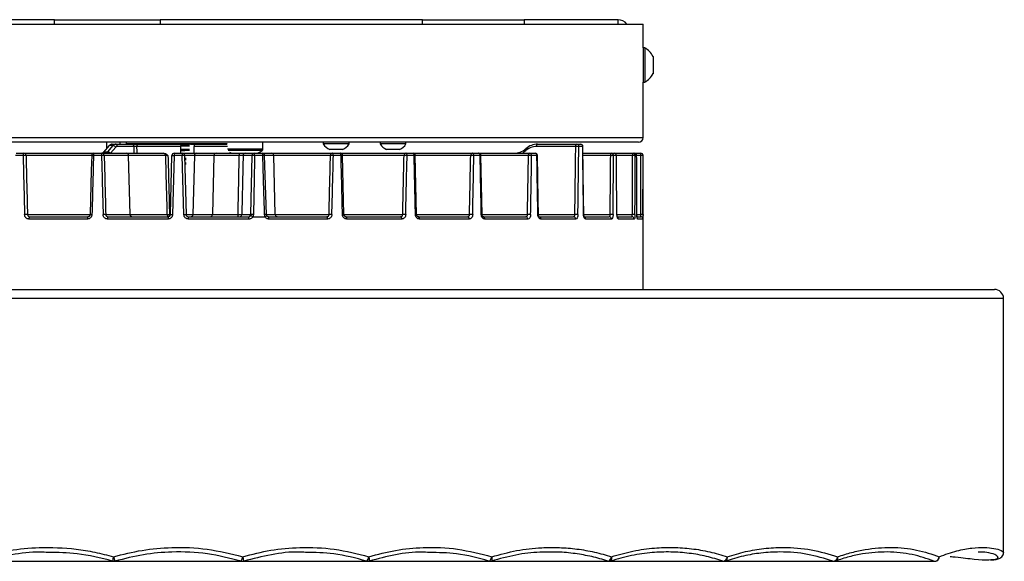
# Model space of a CAD drawing. Header units: millimetres. Extents: x 150 to 514, y 133 to 810.
# Tile 2 of 3: x 297 to 514, y 133 to 252. Entities that reach past the tile are written whole.
import ezdxf

# ---------------------------------------------------------------- set-up
doc = ezdxf.new("R2010")
doc.units = ezdxf.units.MM
doc.header["$LTSCALE"] = 5

msp = doc.modelspace()

# ---------------------------------------------------------------- linework, layer by layer
at = {"color": 7, "linetype": 'Continuous', "lineweight": 25}
for p, q in [((304.47, 252.31), (294.11, 252.31)), ((304.47, 252.31), (327.78, 252.31)), ((304.47, 251.31), (304.47, 252.31)), ((385.63, 252.31), (327.78, 252.31)), ((327.78, 252.31), (327.78, 251.31)), ((385.63, 252.31), (408.06, 252.31)), ((385.63, 251.31), (385.63, 252.31)), ((428.78, 252.31), (408.06, 252.31)), ((408.06, 252.31), (408.06, 251.31)), ((428.78, 251.31), (428.78, 252.31)), ((229.28, 251.31), (434.28, 251.31)), ((434.28, 246.11), (434.28, 251.31)), ((434.66, 246.11), (434.28, 246.11)), ((434.28, 246.11), (434.28, 238.51)), ((434.66, 246.11), (434.66, 238.51)), ((436.48, 244.21), (436.48, 240.41)), ((434.28, 226.31), (434.28, 238.51)), ((434.28, 238.51), (434.66, 238.51)), ((229.28, 226.31), (434.28, 226.31)), ((433.28, 225.31), (230.28, 225.31)), ((316.53, 224.54), (315.29, 223.13)), ((316.6, 224.57), (315.36, 223.15)), ((315.94, 225.31), (315.94, 223.87)), ((316.24, 223.15), (317.45, 224.57)), ((317.45, 224.57), (316.6, 224.57)), ((318, 224.23), (316.84, 222.86)), ((317.21, 224.86), (318.06, 224.86)), ((318.06, 224.86), (321.72, 224.86)), ((321.97, 224.37), (318.31, 224.37)), ((318.94, 224.86), (318.94, 225.31)), ((320.28, 225.31), (320.28, 224.96)), ((320.28, 224.96), (324.78, 224.86)), ((331.78, 224.96), (320.28, 224.96)), ((332.33, 224.36), (322.61, 224.36)), ((323, 224.86), (332.24, 224.86)), ((342.56, 224.96), (331.78, 224.96)), ((334.45, 224.86), (332.24, 224.86)), ((332.33, 222.86), (332.33, 224.36)), ((334.45, 224.86), (335.2, 224.86)), ((335.2, 224.86), (342.46, 224.86)), ((335.28, 222.86), (335.28, 224.36)), ((342.67, 224.36), (335.28, 224.36)), ((338.79, 224.86), (342.46, 224.94)), ((342.46, 224.95), (342.46, 224.86)), ((344.27, 223.77), (342.67, 223.77)), ((350.46, 223.77), (344.27, 223.77)), ((350.46, 223.77), (350.46, 225.31)), ((363.75, 225.31), (363.75, 224.93)), ((365.04, 224.93), (363.75, 224.93)), ((369.45, 224.93), (365.04, 224.93)), ((365.82, 223.66), (365.18, 223.66)), ((368.03, 223.66), (365.82, 223.66)), ((369.45, 224.93), (369.45, 225.31)), ((376.3, 225.31), (376.3, 224.93)), ((377.59, 224.93), (376.3, 224.93)), ((382, 224.93), (377.59, 224.93)), ((378.37, 223.66), (377.72, 223.66)), ((380.57, 223.66), (378.37, 223.66)), ((382, 224.93), (382, 225.31)), ((419.44, 224.37), (410.79, 224.37)), ((411.04, 224.86), (419.69, 224.86)), ((419.69, 224.86), (420.54, 224.86)), ((420.97, 224.36), (420.12, 224.36)), ((297.57, 222.36), (295.88, 222.36)), ((296.06, 222.86), (297.74, 222.86)), ((297.74, 222.86), (313.19, 222.86)), ((328.96, 222.37), (298.21, 222.37)), ((314.87, 222.36), (313.1, 222.36)), ((313.19, 222.86), (314.95, 222.86)), ((314.95, 222.86), (320.34, 222.86)), ((315.36, 223.15), (316.24, 223.15)), ((320.83, 222.37), (315.45, 222.37)), ((320.34, 222.86), (328.49, 222.86)), ((321.16, 209.35), (320.83, 222.37)), ((321.18, 209.35), (320.84, 222.37)), ((330.05, 209.35), (330.39, 222.37)), ((330.88, 222.36), (330.54, 209.33)), ((332.68, 222.36), (330.88, 222.36)), ((330.89, 222.86), (332.68, 222.86)), ((333.03, 209.33), (332.68, 222.36)), ((333.18, 222.37), (333.52, 209.35)), ((333.53, 221.69), (333.2, 221.68)), ((335.35, 222.37), (335.01, 209.35)), ((339.65, 222.37), (335.35, 222.37)), ((335.84, 222.86), (340.14, 222.86)), ((339.65, 222.37), (339.31, 209.35)), ((345.24, 222.37), (339.65, 222.37)), ((340.14, 222.86), (345.31, 222.86)), ((344.35, 223.48), (342.76, 223.48)), ((343.53, 222.86), (343.53, 222.9)), ((350.31, 223.48), (344.35, 223.48)), ((346.01, 222.86), (346.01, 222.86)), ((348.06, 222.37), (346.08, 222.37)), ((346.57, 222.86), (348.55, 222.86)), ((347.78, 209.35), (348.06, 222.37)), ((348.55, 222.86), (350.32, 222.86)), ((350.41, 222.37), (348.63, 222.37)), ((350.38, 222.86), (352.34, 222.86)), ((351.21, 209.35), (350.82, 222.38)), ((352.84, 222.37), (350.9, 222.37)), ((352.34, 222.86), (365.83, 222.86)), ((353.18, 209.35), (352.84, 222.37)), ((365.36, 222.37), (352.84, 222.37)), ((365.83, 222.86), (367.51, 222.86)), ((367.69, 222.36), (365.99, 222.36)), ((367.51, 222.86), (382, 222.86)), ((381.57, 222.37), (368.01, 222.37)), ((382, 222.86), (383.56, 222.86)), ((383.81, 222.36), (382.25, 222.36)), ((383.56, 222.86), (396.66, 222.86)), ((396.28, 222.37), (384.06, 222.37)), ((396.66, 222.86), (398.03, 222.86)), ((398.36, 222.36), (396.98, 222.36)), ((398.03, 222.86), (409.34, 222.86)), ((409.02, 222.37), (398.53, 222.37)), ((409.34, 222.86), (410.49, 222.86)), ((410.88, 222.36), (409.72, 222.36)), ((421.06, 222.86), (427.32, 222.86)), ((427.15, 222.37), (421.06, 222.37)), ((427.32, 222.86), (427.93, 222.86)), ((428.41, 222.36), (427.79, 222.36)), ((427.93, 222.86), (432.07, 222.86)), ((431.99, 222.37), (428.43, 222.37)), ((432.07, 222.86), (432.39, 222.86)), ((432.39, 222.86), (433.78, 222.86)), ((432.88, 222.36), (432.57, 222.36)), ((433.78, 222.37), (432.88, 222.37)), ((432.88, 222.36), (432.89, 222.36)), ((433.78, 222.37), (433.78, 222.86)), ((434.28, 192.86), (434.28, 222.36)), ((434.28, 222.36), (434.28, 222.36)), ((333.53, 221.44), (333.2, 221.43)), ((333.53, 220.69), (333.22, 220.68)), ((333.53, 220.44), (333.23, 220.43)), ((298.53, 209.35), (312.35, 209.35)), ((299.01, 208.86), (311.87, 208.86)), ((315.78, 209.35), (321.16, 209.35)), ((316.28, 208.86), (329.55, 208.86)), ((321.18, 209.35), (329.3, 209.35)), ((329.85, 209.36), (330.05, 209.36)), ((334.02, 208.86), (347.29, 208.86)), ((335.01, 209.35), (339.31, 209.35)), ((339.31, 209.35), (344.98, 209.35)), ((345.79, 209.35), (347.78, 209.35)), ((348.22, 208.86), (350.94, 208.86)), ((351.28, 209.35), (353.18, 209.35)), ((351.69, 208.86), (364.56, 208.86)), ((353.18, 209.35), (365.03, 209.35)), ((368.33, 209.35), (381.27, 209.35)), ((368.76, 208.86), (380.83, 208.86)), ((384.35, 209.35), (396.01, 209.35)), ((384.71, 208.86), (395.62, 208.86)), ((398.79, 209.35), (408.8, 209.35)), ((399.05, 208.86), (408.46, 208.86)), ((411.21, 209.35), (419.24, 209.35)), ((411.34, 208.86), (418.98, 208.86)), ((421.21, 208.86), (426.84, 208.86)), ((421.23, 209.35), (427.03, 209.35)), ((428.52, 209.35), (431.92, 209.35)), ((428.65, 208.86), (431.82, 208.86)), ((432.93, 209.35), (433.78, 209.35)), ((433.12, 208.86), (433.76, 208.86)), ((311.77, 208.36), (298.85, 208.36)), ((329.53, 208.36), (316.2, 208.36)), ((347.36, 208.36), (334.03, 208.36)), ((364.72, 208.36), (351.79, 208.36)), ((381.07, 208.36), (368.94, 208.36)), ((395.93, 208.36), (384.97, 208.36)), ((408.84, 208.36), (399.37, 208.36)), ((419.41, 208.36), (411.73, 208.36)), ((427.31, 208.36), (421.65, 208.36)), ((432.31, 208.36), (428.85, 208.36)), ((434.26, 208.36), (433.09, 208.36)), ((153.96, 192.86), (511.78, 192.86)), ((513.78, 190.86), (151.98, 190.86)), ((513.78, 134.75), (513.78, 190.86)), ((513.77, 134.75), (513.76, 134.74)), ((288.5, 132.91), (317.58, 132.91)), ((288.79, 132.95), (317.3, 132.95)), ((317.58, 132.91), (345.92, 132.91)), ((317.86, 132.95), (317.86, 132.95)), ((317.86, 132.95), (345.64, 132.95)), ((345.92, 132.91), (373.59, 132.91)), ((346.21, 132.95), (346.21, 132.95)), ((346.21, 132.95), (373.3, 132.95)), ((373.59, 132.91), (400.57, 132.91)), ((373.87, 132.95), (373.88, 132.95)), ((373.87, 132.95), (400.28, 132.95)), ((400.57, 132.91), (426.81, 132.91)), ((400.85, 132.95), (400.87, 132.95)), ((400.85, 132.95), (426.53, 132.95)), ((426.81, 132.91), (452.19, 132.91)), ((427.1, 132.95), (451.9, 132.95)), ((452.19, 132.91), (476.4, 132.91)), ((452.47, 132.95), (476.12, 132.95)), ((476.4, 132.91), (498.66, 132.91)), ((476.69, 132.95), (498.38, 132.95))]:
    msp.add_line(p, q, dxfattribs=at)
at = {"color": 7, "linetype": 'Continuous', "lineweight": 25, "flags": 128}
for points in [[(316.6, 224.57), (316.56, 224.56), (316.53, 224.54)], [(318.31, 224.37), (318.3, 224.47), (318.29, 224.56), (318.26, 224.64), (318.23, 224.72), (318.19, 224.78), (318.15, 224.82), (318.11, 224.85), (318.06, 224.86)], [(321.97, 224.37), (321.96, 224.47), (321.95, 224.56), (321.92, 224.64), (321.89, 224.72), (321.85, 224.78), (321.81, 224.82), (321.76, 224.85), (321.72, 224.86)], [(408.44, 223.47), (408.39, 223.55), (408.36, 223.62), (408.34, 223.69), (408.33, 223.75), (408.33, 223.8), (408.35, 223.83), (408.38, 223.85), (408.43, 223.86)], [(410.79, 224.37), (410.79, 224.47), (410.81, 224.56), (410.83, 224.64), (410.86, 224.72), (410.9, 224.78), (410.94, 224.82), (410.99, 224.85), (411.04, 224.86)], [(419.44, 224.37), (419.45, 224.47), (419.46, 224.56), (419.49, 224.64), (419.52, 224.72), (419.56, 224.78), (419.6, 224.82), (419.64, 224.85), (419.69, 224.86)], [(421.23, 209.34), (421.18, 213.1), (421.04, 224.37)], [(297.74, 222.86), (297.71, 222.85), (297.68, 222.82), (297.65, 222.78), (297.62, 222.71), (297.6, 222.64), (297.59, 222.55), (297.58, 222.46), (297.57, 222.36)], [(312.69, 222.37), (312.61, 219.12), (312.35, 209.35)], [(315.36, 223.15), (315.31, 223.15), (315.29, 223.13)], [(330.39, 222.37), (330.4, 222.37), (330.42, 222.37), (330.47, 222.37), (330.53, 222.37), (330.61, 222.37), (330.69, 222.37), (330.79, 222.36), (330.88, 222.36)], [(333.18, 222.37), (333.17, 222.37), (333.14, 222.37), (333.1, 222.37), (333.03, 222.37), (332.96, 222.37), (332.87, 222.37), (332.78, 222.36), (332.68, 222.36)], [(343.11, 223.14), (343.25, 223.05), (343.53, 222.9)], [(348.63, 222.37), (348.61, 221.37), (348.53, 217.38), (348.35, 209.35)], [(350.8, 209.35), (350.77, 210.35), (350.65, 214.34), (350.41, 222.37)], [(365.99, 222.36), (365.99, 222.46), (365.98, 222.55), (365.96, 222.64), (365.94, 222.71), (365.92, 222.78), (365.89, 222.82), (365.86, 222.85), (365.83, 222.86)], [(367.69, 222.36), (367.68, 222.46), (367.67, 222.55), (367.66, 222.64), (367.63, 222.71), (367.61, 222.78), (367.58, 222.82), (367.54, 222.85), (367.51, 222.86)], [(368.33, 209.35), (368.25, 212.6), (368.01, 222.37)], [(382.25, 222.36), (382.25, 222.46), (382.23, 222.55), (382.21, 222.64), (382.18, 222.71), (382.14, 222.78), (382.1, 222.82), (382.05, 222.85), (382, 222.86)], [(383.81, 222.36), (383.81, 222.46), (383.79, 222.55), (383.77, 222.64), (383.74, 222.71), (383.7, 222.78), (383.65, 222.82), (383.61, 222.85), (383.56, 222.86)], [(384.35, 209.35), (384.28, 212.6), (384.06, 222.37)], [(396.98, 222.36), (396.97, 222.46), (396.95, 222.55), (396.92, 222.64), (396.88, 222.71), (396.83, 222.78), (396.78, 222.82), (396.72, 222.85), (396.66, 222.86)], [(398.36, 222.36), (398.35, 222.46), (398.33, 222.55), (398.3, 222.64), (398.26, 222.71), (398.21, 222.78), (398.16, 222.82), (398.09, 222.85), (398.03, 222.86)], [(398.79, 209.34), (398.73, 212.6), (398.53, 222.37)], [(409.02, 222.37), (409.03, 222.47), (409.05, 222.56), (409.08, 222.64), (409.12, 222.72), (409.16, 222.78), (409.22, 222.82), (409.28, 222.85), (409.34, 222.86)], [(411.21, 209.34), (411.16, 212.6), (410.99, 222.37)], [(427.15, 222.37), (427.15, 222.47), (427.16, 222.56), (427.18, 222.64), (427.2, 222.72), (427.23, 222.78), (427.26, 222.82), (427.29, 222.85), (427.32, 222.86)], [(428.41, 222.36), (428.43, 222.36), (428.43, 222.36)], [(299.01, 208.86), (298.98, 208.85), (298.95, 208.82), (298.92, 208.78), (298.89, 208.71), (298.87, 208.64), (298.86, 208.55), (298.85, 208.46), (298.85, 208.36)], [(364.72, 208.36), (364.72, 208.46), (364.71, 208.55), (364.69, 208.64), (364.67, 208.71), (364.65, 208.78), (364.62, 208.82), (364.59, 208.85), (364.56, 208.86)], [(368.94, 208.36), (368.94, 208.46), (368.93, 208.55), (368.91, 208.64), (368.89, 208.71), (368.86, 208.78), (368.83, 208.82), (368.8, 208.85), (368.76, 208.86)], [(381.07, 208.36), (381.07, 208.46), (381.06, 208.55), (381.03, 208.64), (381, 208.71), (380.97, 208.78), (380.93, 208.82), (380.88, 208.85), (380.83, 208.86)], [(384.97, 208.36), (384.96, 208.46), (384.95, 208.55), (384.92, 208.64), (384.89, 208.71), (384.85, 208.78), (384.81, 208.82), (384.76, 208.85), (384.71, 208.86)], [(395.93, 208.36), (395.92, 208.46), (395.91, 208.55), (395.88, 208.64), (395.84, 208.71), (395.79, 208.78), (395.74, 208.82), (395.68, 208.85), (395.62, 208.86)], [(399.37, 208.36), (399.37, 208.46), (399.35, 208.55), (399.32, 208.64), (399.28, 208.71), (399.23, 208.78), (399.17, 208.82), (399.11, 208.85), (399.05, 208.86)], [(428.52, 209.33), (428.54, 209.34), (428.55, 209.34)], [(400.28, 132.95), (400.36, 132.95), (400.45, 133), (400.54, 133.09), (400.64, 133.2), (400.73, 133.35), (400.81, 133.52), (400.89, 133.71), (400.95, 133.91)], [(400.87, 132.95), (400.91, 132.98), (400.96, 133.04), (401, 133.13), (401.02, 133.25), (401.03, 133.39), (401.01, 133.55), (400.99, 133.73), (400.95, 133.91)], [(426.53, 132.95), (426.64, 132.95), (426.75, 132.99), (426.87, 133.07), (426.99, 133.19), (427.1, 133.34), (427.2, 133.51), (427.28, 133.7), (427.33, 133.91)], [(427.12, 132.95), (427.18, 132.98), (427.25, 133.05), (427.31, 133.14), (427.35, 133.26), (427.38, 133.4), (427.38, 133.56), (427.37, 133.73), (427.33, 133.91)], [(451.9, 132.95), (452.04, 132.94), (452.19, 132.97), (452.34, 133.05), (452.48, 133.17), (452.61, 133.32), (452.71, 133.5), (452.8, 133.7), (452.85, 133.91)]]:
    msp.add_lwpolyline(points, dxfattribs=at)
at = {"color": 7, "linetype": 'Continuous', "lineweight": 25}
for centre, radius, start, end in [((428.78, 250.01), 2.3, 34.4174, 90), ((432.6, 242.31), 4.32, 26.0598, 61.4762), ((432.6, 242.31), 4.32, 298.5238, 333.9402), ((433.28, 226.31), 1, 270, 0), ((317.27, 223.66), 0.927, 37.9276, 79.1195), ((323.06, 224.41), 0.456, 97.8819, 186.1472), ((350.1, 223.77), 0.36, 306.3584, 0), ((366.6, 226.69), 3.35, 211.7463, 244.8371), ((366.6, 226.69), 3.35, 295.1629, 328.2537), ((379.15, 226.69), 3.35, 211.7463, 244.8371), ((379.15, 226.69), 3.35, 295.1629, 328.2537), ((419.47, 207.91), 16.47, 87.714, 90.0834), ((419.66, 224.39), 0.469, 356.0721, 85.4413), ((420.54, 224.36), 0.5, 0.7394, 90), ((420.5, 224.39), 0.471, 356.3039, 85.7513), ((420.98, 224.6), 0.242, 267.9233, 283.4331), ((298.59, 188.37), 34.01, 90.6416, 91.7142), ((297.73, 222.38), 0.485, 359.7118, 88.2249), ((313.19, 222.36), 0.5, 90, 178.5251), ((313.44, 239.61), 17.26, 267.5175, 268.8752), ((313.85, 222.48), 0.764, 150.2326, 189.1048), ((315.69, 222.48), 0.828, 152.8227, 188.4399), ((316.26, 173.83), 48.55, 90.9654, 91.6438), ((314.95, 222.36), 0.496, 1.0496, 89.5734), ((316.07, 222.27), 0.901, 41.1156, 79.3268), ((320.34, 222.36), 0.5, 1.9903, 90), ((320.33, 222.36), 0.496, 1.0496, 89.5734), ((328.47, 222.38), 0.485, 359.7118, 88.2249), ((330.89, 222.36), 0.5, 90, 178.5), ((345.11, 222.49), 14.23, 178.4897, 180.5033), ((318.46, 222.49), 14.23, 359.4967, 1.5103), ((332.68, 222.36), 0.5, 1.5, 90), ((340.15, 222.36), 0.496, 90.4266, 178.9504), ((346.13, 222.49), 0.902, 155.7686, 187.4504), ((346.58, 222.36), 0.496, 90.4266, 178.9504), ((348.55, 222.36), 0.496, 90.4266, 178.9504), ((348.35, 215.4), 6.98, 87.6392, 92.3608), ((347.84, 222.49), 0.802, 351.6834, 27.5385), ((346.46, 228.71), 6.5, 295.8437, 306.3584), ((350.32, 222.36), 0.5, 1.7353, 90), ((349.68, 222.49), 0.74, 351.0382, 30.1638), ((350.63, 218.47), 3.91, 87.2938, 93.2778), ((352.34, 222.36), 0.5, 1.5, 90), ((365.84, 222.38), 0.485, 91.7751, 180.2882), ((364.97, 188.37), 34.01, 88.2858, 89.3584), ((367.51, 222.36), 0.5, 1.4051, 90), ((367.65, 227.65), 5.29, 270.4005, 273.9239), ((382.04, 222.39), 0.468, 94.2656, 182.4602), ((381.36, 193.77), 28.6, 88.2155, 89.5761), ((383.56, 222.36), 0.5, 1.2925, 90), ((383.79, 225.47), 3.11, 270.356, 274.8932), ((396.72, 222.42), 0.45, 98.3143, 185.325), ((396.17, 197.79), 24.58, 88.1132, 89.7472), ((398.03, 222.36), 0.5, 1.1407, 90), ((398.37, 223.69), 1.33, 269.4606, 277.0445), ((408.99, 201.76), 20.62, 87.9562, 89.9059), ((409.27, 222.41), 0.453, 353.3097, 81.1865), ((410.49, 222.36), 0.5, 0.9542, 90), ((410.43, 222.41), 0.454, 353.6077, 81.7044), ((410.89, 223), 0.64, 269.046, 279.3019), ((427.22, 210.08), 12.3, 87.3372, 90.317), ((427.3, 222.38), 0.485, 358.1878, 88.0652), ((427.93, 222.36), 0.5, 0.5007, 90), ((427.92, 222.37), 0.486, 358.3593, 88.2595), ((432.75, 222.49), 0.769, 151.1392, 188.6466), ((432.09, 214.04), 8.33, 86.7142, 90.6933), ((432.07, 222.36), 0.496, 359.52, 89.5118), ((432.39, 222.36), 0.5, 0.2475, 90), ((432.38, 222.36), 0.497, 359.6074, 89.602), ((433.78, 222.36), 0.5, 0, 90), ((433.78, 222.36), 0.5, 359.9989, 89.9989), ((433.9, 217.49), 4.89, 85.5661, 91.4348), ((298.92, 175.07), 34.28, 90.65, 91.7117), ((312.49, 208.48), 0.724, 148.3442, 189.5647), ((313.09, 226.17), 16.84, 267.4973, 268.8828), ((316.62, 159.96), 49.4, 90.9759, 91.6408), ((317.08, 208.48), 0.888, 154.8075, 187.906), ((321.66, 209.36), 0.496, 181.0496, 269.5734), ((321.68, 209.36), 0.5, 181.3483, 270), ((328.12, 270.48), 61.14, 271.0995, 271.617), ((329.79, 209.35), 0.494, 180.3646, 255.831), ((335.24, 208.49), 5.71, 176.2332, 181.254), ((328.12, 209.31), 1.73, 347.3819, 1.7897), ((340.55, 596.39), 387.19, 268.445, 268.5181), ((323.01, 596.39), 387.19, 271.4819, 271.555), ((328.32, 208.49), 5.71, 358.746, 3.7668), ((338.82, 209.36), 0.496, 270.4266, 358.9504), ((344.22, 209.23), 0.767, 331.0356, 8.672), ((345.29, 209.36), 0.496, 270.4266, 358.9504), ((346.48, 208.48), 0.888, 352.094, 25.1925), ((348.07, 202.38), 6.98, 87.6458, 92.3542), ((351.03, 205.45), 3.9, 87.2967, 93.2739), ((351.08, 208.48), 0.724, 350.4353, 31.6558), ((353.68, 209.36), 0.5, 181.5, 270), ((364.65, 175.07), 34.28, 88.2883, 89.35), ((367.97, 214.53), 5.2, 270.3868, 273.9533), ((381.06, 180.6), 28.75, 88.2181, 89.5687), ((384.09, 212.4), 3.06, 270.3448, 274.9249), ((395.9, 184.66), 24.69, 88.1163, 89.7401), ((398.63, 210.64), 1.31, 269.4433, 277.0881), ((408.39, 208.41), 0.451, 353.0849, 80.7841), ((408.76, 188.64), 20.7, 87.96, 89.8988), ((411.11, 209.96), 0.626, 269.0034, 279.3935), ((411.28, 208.41), 0.455, 353.8283, 82.0772), ((418.94, 208.39), 0.468, 355.8764, 85.1747), ((419.26, 192.8), 16.55, 87.72, 90.0742), ((421.17, 209.57), 0.235, 267.857, 283.579), ((421.16, 208.38), 0.489, 357.346, 68.2018), ((426.83, 208.38), 0.484, 358.0542, 87.9121), ((427.1, 196.99), 12.35, 87.3446, 90.3074), ((428.34, 208.36), 0.508, 359.5235, 51.7025), ((431.82, 208.37), 0.495, 359.449, 89.4381), ((432.02, 200.97), 8.38, 86.726, 90.6801), ((432.59, 208.36), 0.504, 359.9774, 31.5829), ((433.76, 208.36), 0.5, 56.0039, 89.9992), ((433.9, 204.43), 4.92, 85.5886, 91.4122), ((433.76, 208.36), 0.5, 359.9976, 56.0018), ((511.78, 190.86), 2, 0, 90), ((320.92, 132.67), 3.63, 160.1417, 175.6468), ((317.58, 133.88), 0.977, 253.1011, 269.9966), ((320.81, 134.6), 3.38, 191.8214, 209.2408), ((317.58, 133.91), 1, 270, 286.3171), ((342.24, 134.78), 3.86, 331.6742, 346.9152), ((345.92, 133.88), 0.977, 253.1011, 269.9966), ((345.92, 133.91), 1, 270, 286.7019), ((343.01, 132.75), 3.21, 3.5337, 21.115), ((372.29, 134.11), 1.54, 311.0034, 352.4777), ((373.59, 133.88), 0.977, 253.1011, 269.9966), ((373.59, 133.91), 1, 270, 287.0898), ((372.77, 133.36), 1.19, 339.9518, 27.5799), ((400.57, 133.88), 0.977, 253.1011, 269.9966), ((400.57, 133.91), 1, 270, 287.5111), ((426.81, 133.88), 0.977, 253.1011, 269.9966), ((426.81, 133.91), 1, 270, 288.009), ((452.19, 133.88), 0.977, 253.1011, 269.9966), ((452.19, 133.91), 1, 270, 288.667), ((452.11, 133.64), 0.786, 300.076, 19.8897), ((476.21, 133.94), 0.994, 264.8192, 358.1658), ((476.4, 133.88), 0.977, 253.1011, 269.9966), ((476.4, 133.91), 1, 270, 289.7075), ((476.39, 133.72), 0.834, 294.9437, 12.7993), ((498.58, 133.93), 1, 258.2196, 358.6993), ((498.66, 133.88), 0.977, 253.1011, 269.9966), ((498.66, 133.91), 1, 270, 292.1534), ((498.67, 133.82), 0.916, 293.6167, 5.4435)]:
    msp.add_arc(centre, radius, start, end, dxfattribs=at)
for centre, major_axis, ratio, start_param, end_param in [((317.21, 223.86), (0.026, 1), 0.865877, 0.022658, 0.808056), ((318.06, 223.86), (-0.026, 1), 0.865877, 6.260527, 7.045925), ((318.31, 223.87), (-0.026, 0.499), 0.865433, 6.237985, 7.023383), ((331.53, 294.78), (-6.13, 467.81), 0.022674, 1.721572, 1.724844), ((331.78, 294.79), (-5.88, 467.81), 0.021749, 1.721652, 1.724896), ((405.89, 227.86), (0.29, 4.99), 0.865309, 3.191278, 3.834779), ((410.98, 219.86), (0.24, 5), 0.865545, 0.040707, 0.684208), ((410.73, 219.87), (0.23, 4.5), 0.865433, 0.045201, 0.688702), ((331.53, 256.6), (51.03, 3895.22), 0.022674, 4.700554, 4.704412), ((331.78, 256.59), (51.28, 3895.22), 0.022785, 4.700557, 4.704415), ((331.78, 256.59), (-51.28, 3895.22), 0.022785, 4.699957, 4.703815), ((331.78, 256.59), (-96.33, 3895.22), 0.008995, 1.579361, 1.582706), ((332.25, 256.6), (-95.86, 3895.22), 0.008951, 1.579364, 1.582708), ((331.78, 256.59), (100.94, 3895.22), 0.004566, 1.579702, 1.583047), ((314.76, 223.86), (0.078, 0.998), 0.864697, 3.209108, 3.994506), ((331.78, 256.59), (-100.94, 3895.22), 0.004566, 1.579466, 1.58281), ((332.28, 256.6), (-100.45, 3895.22), 0.004544, 1.579467, 1.582811), ((315.61, 223.86), (-0.078, 0.998), 0.864697, 3.074078, 3.859476), ((331.31, 294.78), (-11.51, 467.81), 0.008951, 1.725974, 1.754225), ((331.78, 294.79), (-11.04, 467.81), 0.008586, 1.726049, 1.754243), ((331.31, 256.6), (95.86, 3895.22), 0.008951, 4.700477, 4.703822), ((331.78, 256.59), (96.33, 3895.22), 0.008995, 4.70048, 4.703824), ((331.78, 256.59), (-96.33, 3895.22), 0.008995, 4.700035, 4.703379), ((331.35, 256.6), (88.35, 3895.22), 0.013086, 4.700554, 4.703898), ((331.78, 256.59), (88.78, 3895.22), 0.01315, 4.700557, 4.703901), ((331.78, 256.59), (-88.78, 3895.22), 0.01315, 4.699957, 4.703302), ((331.4, 256.6), (78.16, 3895.22), 0.016825, 4.700595, 4.703939), ((331.78, 256.59), (78.54, 3895.22), 0.016908, 4.700598, 4.703942), ((331.78, 256.59), (-78.54, 3895.22), 0.016908, 4.699916, 4.703261), ((405.64, 227.87), (0.29, 5.49), 0.865433, 3.610745, 3.830294), ((331.46, 256.6), (65.59, 3895.22), 0.020054, 4.700595, 4.703939), ((331.78, 256.59), (65.91, 3895.22), 0.020152, 4.700598, 4.703942), ((331.78, 256.59), (-65.91, 3895.22), 0.020152, 4.699916, 4.70326), ((331.61, 256.6), (34.91, 3895.22), 0.024605, 4.700478, 4.703822), ((331.78, 256.59), (35.08, 3895.22), 0.024725, 4.70048, 4.703824), ((331.78, 256.59), (-35.08, 3895.22), 0.024725, 4.700034, 4.703379), ((331.7, 256.6), (17.72, 3895.22), 0.025788, 4.700374, 4.703719), ((331.78, 256.59), (17.81, 3895.22), 0.025914, 4.700376, 4.70372), ((331.78, 256.59), (-17.81, 3895.22), 0.025914, 4.700139, 4.703483), ((331.78, 256.6), (0, 3895.22), 0.026186, 4.700257, 4.703601), ((331.78, 256.59), (0, 3895.22), 0.026314, 4.700257, 4.703601)]:
    msp.add_ellipse(centre, major_axis=major_axis, ratio=ratio, start_param=start_param, end_param=end_param, dxfattribs=at)
for points, knots in [([(321.72, 224.86), (321.92, 224.86), (322.17, 224.86), (322.52, 224.86), (322.63, 224.86), (322.83, 224.86), (322.92, 224.86), (323, 224.86)], [0, 0, 0, 0, 0.5, 0.5, 0.75, 0.75, 1, 1, 1, 1]), ([(322.61, 224.36), (322.53, 224.36), (322.43, 224.37), (322.19, 224.37), (322.07, 224.37), (321.97, 224.37)], [0, 0, 0, 0, 0.5, 0.5, 1, 1, 1, 1]), ([(332.24, 224.86), (332.26, 224.86), (332.29, 224.81), (332.32, 224.62), (332.33, 224.49), (332.33, 224.36)], [0, 0, 0, 0, 0.5, 0.5, 1, 1, 1, 1]), ([(334.26, 224.71), (333.81, 224.7), (333.18, 224.68), (332.5, 224.66), (332.31, 224.66)], [0, 0, 0, 0, 0.730988, 1, 1, 1, 1]), ([(334.26, 224.46), (333.81, 224.45), (333.19, 224.43), (332.51, 224.41), (332.33, 224.41)], [0, 0, 0, 0, 0.737628, 1, 1, 1, 1]), ([(334.26, 223.71), (333.81, 223.7), (333.19, 223.68), (332.51, 223.66), (332.33, 223.66)], [0, 0, 0, 0, 0.737793, 1, 1, 1, 1]), ([(335.2, 224.86), (335.22, 224.86), (335.24, 224.81), (335.27, 224.62), (335.28, 224.49), (335.28, 224.36)], [0, 0, 0, 0, 0.5, 0.5, 1, 1, 1, 1]), ([(328.7, 222.86), (328.86, 222.86), (329.02, 222.79), (329.29, 222.6), (329.41, 222.48), (329.52, 222.36)], [0, 0, 0, 0, 0.5, 0.5, 1, 1, 1, 1]), ([(329.52, 222.36), (329.41, 222.36), (329.28, 222.37), (329.08, 222.37), (329, 222.37), (328.96, 222.37)], [0, 0, 0, 0, 0.5, 0.5, 1, 1, 1, 1]), ([(334.26, 223.46), (333.81, 223.45), (333.19, 223.43), (332.51, 223.41), (332.33, 223.41)], [0, 0, 0, 0, 0.737793, 1, 1, 1, 1]), ([(332.68, 222.86), (332.68, 222.86), (332.71, 222.86), (332.82, 222.86), (332.87, 222.86), (332.97, 222.86), (333.03, 222.86), (333.16, 222.86), (333.24, 222.86), (333.39, 222.86), (333.48, 222.86), (333.74, 222.86), (333.94, 222.86), (334.33, 222.86), (334.53, 222.86), (334.91, 222.86), (335.09, 222.86), (335.4, 222.86), (335.53, 222.86), (335.69, 222.86), (335.73, 222.86), (335.8, 222.86), (335.82, 222.86), (335.84, 222.86)], [0, 0, 0, 0, 0.125, 0.125, 0.1875, 0.1875, 0.25, 0.25, 0.3125, 0.3125, 0.375, 0.375, 0.5, 0.5, 0.625, 0.625, 0.75, 0.75, 0.875, 0.875, 0.9375, 0.9375, 1, 1, 1, 1]), ([(335.35, 222.37), (335.33, 222.37), (335.28, 222.37), (335.14, 222.37), (335.04, 222.37), (334.83, 222.37), (334.71, 222.37), (334.45, 222.37), (334.31, 222.37), (334.04, 222.37), (333.91, 222.37), (333.67, 222.37), (333.56, 222.37), (333.38, 222.37), (333.3, 222.37), (333.2, 222.37), (333.18, 222.37), (333.18, 222.37)], [0, 0, 0, 0, 0.125, 0.125, 0.25, 0.25, 0.375, 0.375, 0.5, 0.5, 0.625, 0.625, 0.75, 0.75, 0.875, 0.875, 1, 1, 1, 1]), ([(335.84, 222.86), (335.71, 222.86), (335.59, 222.81), (335.41, 222.63), (335.35, 222.5), (335.35, 222.37)], [0, 0, 0, 0, 0.5, 0.5, 1, 1, 1, 1]), ([(344.98, 209.35), (345.02, 211.52), (345.07, 213.7), (345.11, 215.88), (345.15, 218.04), (345.2, 220.21), (345.24, 222.37)], [0.00048714, 0.00048714, 0.00048714, 0.00048714, 0.00701873, 0.00701873, 0.00701873, 0.0135195, 0.0135195, 0.0135195, 0.0135195]), ([(346.08, 222.37), (346.05, 222.38), (345.94, 222.38), (345.64, 222.38), (345.45, 222.38), (345.24, 222.37)], [0, 0, 0, 0, 0.5, 0.5, 1, 1, 1, 1]), ([(345.31, 222.86), (345.62, 222.86), (345.92, 222.86), (346.25, 222.86), (346.35, 222.86), (346.5, 222.86), (346.55, 222.86), (346.57, 222.86)], [0, 0, 0, 0, 0.5, 0.5, 0.75, 0.75, 1, 1, 1, 1]), ([(346.08, 222.37), (346.03, 220.21), (345.98, 218.04), (345.94, 215.88), (345.89, 213.7), (345.84, 211.52), (345.79, 209.35)], [0.00048717, 0.00048717, 0.00048717, 0.00048717, 0.00698821, 0.00698821, 0.00698821, 0.01352007, 0.01352007, 0.01352007, 0.01352007]), ([(298.85, 208.36), (298.72, 208.36), (298.6, 208.39), (298.38, 208.48), (298.27, 208.55), (298.01, 208.82), (297.9, 209.07), (297.9, 209.33)], [0, 0, 0, 0, 0.25, 0.25, 0.5, 0.5, 1, 1, 1, 1]), ([(298.53, 209.35), (298.54, 209.22), (298.59, 209.09), (298.76, 208.91), (298.88, 208.86), (299.01, 208.86)], [0, 0, 0, 0, 0.5, 0.5, 1, 1, 1, 1]), ([(312.76, 209.33), (312.76, 209.2), (312.73, 209.08), (312.63, 208.84), (312.55, 208.73), (312.28, 208.46), (312.03, 208.36), (311.77, 208.36)], [0, 0, 0, 0, 0.25, 0.25, 0.5, 0.5, 1, 1, 1, 1]), ([(312.35, 209.35), (312.35, 209.33), (312.35, 209.25), (312.3, 209.12), (312.19, 208.97), (312.04, 208.88), (311.91, 208.85), (311.84, 208.86), (311.83, 208.87)], [0, 0, 0, 0, 0.057786, 0.277763, 0.501841, 0.731741, 0.969776, 1, 1, 1, 1]), ([(316.2, 208.36), (316.07, 208.36), (315.95, 208.39), (315.71, 208.48), (315.6, 208.55), (315.33, 208.82), (315.22, 209.07), (315.21, 209.33)], [0, 0, 0, 0, 0.25, 0.25, 0.5, 0.5, 1, 1, 1, 1]), ([(315.78, 209.35), (315.79, 209.22), (315.84, 209.09), (316.02, 208.91), (316.15, 208.86), (316.28, 208.86)], [0, 0, 0, 0, 0.5, 0.5, 1, 1, 1, 1]), ([(330.54, 209.33), (330.54, 209.2), (330.51, 209.08), (330.4, 208.84), (330.33, 208.73), (330.05, 208.46), (329.8, 208.36), (329.53, 208.36)], [0, 0, 0, 0, 0.25, 0.25, 0.5, 0.5, 1, 1, 1, 1]), ([(329.55, 208.86), (329.68, 208.86), (329.8, 208.91), (329.99, 209.09), (330.04, 209.22), (330.05, 209.35)], [0, 0, 0, 0, 0.5, 0.5, 1, 1, 1, 1]), ([(334.03, 208.36), (333.9, 208.36), (333.77, 208.39), (333.53, 208.48), (333.42, 208.55), (333.15, 208.82), (333.03, 209.07), (333.03, 209.33)], [0, 0, 0, 0, 0.25, 0.25, 0.5, 0.5, 1, 1, 1, 1]), ([(333.52, 209.35), (333.52, 209.22), (333.58, 209.09), (333.76, 208.91), (333.89, 208.86), (334.02, 208.86)], [0, 0, 0, 0, 0.5, 0.5, 1, 1, 1, 1]), ([(333.52, 209.35), (333.52, 209.35), (333.54, 209.35), (333.6, 209.35), (333.66, 209.35), (333.78, 209.35), (333.86, 209.35), (334.02, 209.35), (334.11, 209.35), (334.3, 209.35), (334.39, 209.35), (334.57, 209.35), (334.66, 209.35), (334.8, 209.35), (334.87, 209.35), (334.97, 209.35), (335, 209.35), (335.01, 209.35)], [0, 0, 0, 0, 0.125, 0.125, 0.25, 0.25, 0.375, 0.375, 0.5, 0.5, 0.625, 0.625, 0.75, 0.75, 0.875, 0.875, 1, 1, 1, 1]), ([(334.52, 208.86), (334.65, 208.86), (334.77, 208.91), (334.96, 209.09), (335.01, 209.22), (335.01, 209.35)], [0, 0, 0, 0, 0.5, 0.5, 1, 1, 1, 1]), ([(344.98, 209.35), (345.18, 209.35), (345.37, 209.34), (345.65, 209.34), (345.75, 209.35), (345.79, 209.35)], [0, 0, 0, 0, 0.5, 0.5, 1, 1, 1, 1]), ([(348.22, 208.86), (348.18, 208.78), (348.13, 208.71), (348, 208.59), (347.93, 208.54), (347.78, 208.45), (347.7, 208.42), (347.54, 208.37), (347.45, 208.36), (347.36, 208.36)], [0, 0, 0, 0, 0.25, 0.25, 0.5, 0.5, 0.75, 0.75, 1, 1, 1, 1]), ([(348.22, 208.86), (348.11, 208.93), (347.99, 208.99), (347.8, 209.08), (347.74, 209.11), (347.71, 209.11)], [0, 0, 0, 0, 0.5, 0.5, 1, 1, 1, 1]), ([(348.22, 208.86), (348.22, 208.86), (348.22, 208.86), (348.22, 208.86), (348.22, 208.86), (348.22, 208.86), (348.22, 208.86)], [0, 0, 0, 0, 0.000004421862, 0.000004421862, 0.000004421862, 0.000006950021, 0.000006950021, 0.000006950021, 0.000006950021]), ([(350.94, 208.86), (350.99, 208.89), (351.08, 208.95), (351.19, 209.02), (351.26, 209.08), (351.28, 209.1), (351.28, 209.1), (351.28, 209.1)], [0, 0, 0, 0, 0.24165, 0.483299, 0.724945, 0.966603, 1, 1, 1, 1]), ([(351.79, 208.36), (351.7, 208.36), (351.62, 208.37), (351.45, 208.42), (351.37, 208.45), (351.22, 208.54), (351.15, 208.59), (351.03, 208.72), (350.98, 208.78), (350.94, 208.86)], [0, 0, 0, 0, 0.25, 0.25, 0.5, 0.5, 0.75, 0.75, 1, 1, 1, 1]), ([(350.94, 208.86), (350.94, 208.86), (350.94, 208.86), (350.94, 208.86), (350.94, 208.86), (350.94, 208.86), (350.94, 208.86)], [0, 0, 0, 0, 0.000004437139, 0.000004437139, 0.000004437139, 0.000006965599, 0.000006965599, 0.000006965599, 0.000006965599]), ([(351.28, 209.11), (351.28, 209.11), (351.24, 209.16), (351.21, 209.26), (351.21, 209.35), (351.21, 209.38)], [0, 0, 0, 0, 0.030613, 0.650163, 1, 1, 1, 1]), ([(351.68, 208.87), (351.66, 208.86), (351.58, 208.86), (351.45, 208.92), (351.33, 209.02), (351.29, 209.09), (351.29, 209.11)], [0, 0, 0, 0, 0.118269, 0.508796, 0.897906, 1, 1, 1, 1]), ([(364.56, 208.86), (364.68, 208.86), (364.8, 208.91), (364.98, 209.09), (365.03, 209.22), (365.03, 209.35)], [0, 0, 0, 0, 0.5, 0.5, 1, 1, 1, 1]), ([(365.67, 209.33), (365.67, 209.2), (365.64, 209.08), (365.54, 208.84), (365.47, 208.73), (365.21, 208.46), (364.97, 208.36), (364.72, 208.36)], [0, 0, 0, 0, 0.25, 0.25, 0.5, 0.5, 1, 1, 1, 1]), ([(368.94, 208.36), (368.82, 208.36), (368.7, 208.39), (368.48, 208.48), (368.38, 208.55), (368.12, 208.82), (368.01, 209.07), (368.01, 209.33)], [0, 0, 0, 0, 0.25, 0.25, 0.5, 0.5, 1, 1, 1, 1]), ([(368.76, 208.86), (368.75, 208.86), (368.68, 208.86), (368.57, 208.9), (368.44, 209.01), (368.35, 209.17), (368.34, 209.29), (368.33, 209.35)], [0, 0, 0, 0, 0.057288, 0.328354, 0.563745, 0.777948, 1, 1, 1, 1]), ([(380.83, 208.86), (380.95, 208.86), (381.06, 208.91), (381.22, 209.09), (381.27, 209.22), (381.27, 209.35)], [0, 0, 0, 0, 0.5, 0.5, 1, 1, 1, 1]), ([(381.95, 209.33), (381.95, 209.2), (381.92, 209.08), (381.83, 208.84), (381.77, 208.73), (381.53, 208.46), (381.3, 208.36), (381.07, 208.36)], [0, 0, 0, 0, 0.25, 0.25, 0.5, 0.5, 1, 1, 1, 1]), ([(384.97, 208.36), (384.86, 208.36), (384.75, 208.39), (384.54, 208.48), (384.45, 208.55), (384.21, 208.82), (384.11, 209.07), (384.11, 209.33)], [0, 0, 0, 0, 0.25, 0.25, 0.5, 0.5, 1, 1, 1, 1]), ([(384.71, 208.86), (384.7, 208.86), (384.65, 208.86), (384.57, 208.89), (384.46, 209), (384.38, 209.14), (384.35, 209.27), (384.35, 209.34), (384.35, 209.34)], [0, 0, 0, 0, 0.0621311, 0.3493174, 0.5696159, 0.7643345, 0.9694166, 1, 1, 1, 1]), ([(395.62, 208.86), (395.72, 208.86), (395.82, 208.91), (395.97, 209.09), (396.01, 209.22), (396.01, 209.35)], [0, 0, 0, 0, 0.5, 0.5, 1, 1, 1, 1]), ([(396.71, 209.33), (396.71, 209.2), (396.69, 209.08), (396.61, 208.84), (396.55, 208.73), (396.33, 208.46), (396.13, 208.36), (395.93, 208.36)], [0, 0, 0, 0, 0.25, 0.25, 0.5, 0.5, 1, 1, 1, 1]), ([(399.37, 208.36), (399.28, 208.36), (399.18, 208.39), (399, 208.48), (398.92, 208.55), (398.71, 208.82), (398.62, 209.07), (398.62, 209.33)], [0, 0, 0, 0, 0.25, 0.25, 0.5, 0.5, 1, 1, 1, 1]), ([(399.05, 208.86), (399.04, 208.86), (399.03, 208.86), (398.99, 208.87), (398.9, 208.96), (398.83, 209.09), (398.79, 209.23), (398.79, 209.32), (398.8, 209.34)], [0, 0, 0, 0, 0.064153, 0.3606498, 0.5548967, 0.7305558, 0.9170914, 1, 1, 1, 1]), ([(408.46, 208.86), (408.55, 208.86), (408.64, 208.91), (408.76, 209.09), (408.79, 209.22), (408.8, 209.35)], [0, 0, 0, 0, 0.5, 0.5, 1, 1, 1, 1]), ([(409.5, 209.33), (409.5, 209.2), (409.48, 209.08), (409.41, 208.84), (409.36, 208.73), (409.18, 208.46), (409.01, 208.36), (408.84, 208.36)], [0, 0, 0, 0, 0.25, 0.25, 0.5, 0.5, 1, 1, 1, 1]), ([(411.73, 208.36), (411.65, 208.36), (411.57, 208.39), (411.42, 208.48), (411.35, 208.55), (411.17, 208.82), (411.1, 209.07), (411.1, 209.33)], [0, 0, 0, 0, 0.25, 0.25, 0.5, 0.5, 1, 1, 1, 1]), ([(411.37, 208.86), (411.37, 208.86), (411.38, 208.85), (411.33, 208.89), (411.27, 208.99), (411.23, 209.14), (411.21, 209.27), (411.21, 209.34), (411.21, 209.34)], [0, 0, 0, 0, 0.090073, 0.306641, 0.532081, 0.748182, 0.975901, 1, 1, 1, 1]), ([(418.98, 208.86), (419.05, 208.86), (419.12, 208.91), (419.21, 209.09), (419.24, 209.22), (419.24, 209.35)], [0, 0, 0, 0, 0.5, 0.5, 1, 1, 1, 1]), ([(419.92, 209.33), (419.92, 209.2), (419.91, 209.08), (419.85, 208.84), (419.81, 208.73), (419.67, 208.46), (419.54, 208.36), (419.41, 208.36)], [0, 0, 0, 0, 0.25, 0.25, 0.5, 0.5, 1, 1, 1, 1]), ([(421.65, 208.36), (421.59, 208.36), (421.53, 208.39), (421.41, 208.48), (421.36, 208.55), (421.22, 208.82), (421.17, 209.07), (421.17, 209.33)], [0, 0, 0, 0, 0.25, 0.25, 0.5, 0.5, 1, 1, 1, 1]), ([(421.35, 208.82), (421.35, 208.82), (421.36, 208.81), (421.33, 208.85), (421.29, 208.94), (421.25, 209.08), (421.23, 209.23), (421.23, 209.32), (421.23, 209.34)], [0, 0, 0, 0, 0.074959, 0.246977, 0.444756, 0.662418, 0.911114, 1, 1, 1, 1]), ([(426.84, 208.86), (426.89, 208.86), (426.94, 208.91), (427.01, 209.09), (427.03, 209.22), (427.03, 209.35)], [0, 0, 0, 0, 0.5, 0.5, 1, 1, 1, 1]), ([(427.67, 209.33), (427.67, 209.2), (427.66, 209.08), (427.62, 208.84), (427.59, 208.73), (427.5, 208.46), (427.4, 208.36), (427.31, 208.36)], [0, 0, 0, 0, 0.25, 0.25, 0.5, 0.5, 1, 1, 1, 1]), ([(428.85, 208.36), (428.81, 208.36), (428.76, 208.39), (428.69, 208.48), (428.65, 208.55), (428.56, 208.82), (428.52, 209.07), (428.52, 209.33)], [0, 0, 0, 0, 0.25, 0.25, 0.5, 0.5, 1, 1, 1, 1]), ([(428.65, 208.74), (428.65, 208.74), (428.65, 208.74), (428.63, 208.78), (428.6, 208.87), (428.57, 209.02), (428.55, 209.19), (428.55, 209.3), (428.55, 209.34)], [0, 0, 0, 0, 0.069677, 0.212546, 0.395753, 0.614138, 0.879867, 1, 1, 1, 1]), ([(431.82, 208.86), (431.85, 208.86), (431.88, 208.91), (431.91, 209.09), (431.92, 209.22), (431.92, 209.35)], [0, 0, 0, 0, 0.5, 0.5, 1, 1, 1, 1]), ([(432.5, 209.33), (432.5, 209.2), (432.5, 209.08), (432.48, 208.84), (432.46, 208.73), (432.41, 208.46), (432.36, 208.36), (432.31, 208.36)], [0, 0, 0, 0, 0.25, 0.25, 0.5, 0.5, 1, 1, 1, 1]), ([(433.09, 208.36), (433.07, 208.36), (433.05, 208.39), (433.02, 208.48), (433, 208.55), (432.95, 208.82), (432.94, 209.07), (432.93, 209.33)], [0, 0, 0, 0, 0.25, 0.25, 0.5, 0.5, 1, 1, 1, 1]), ([(433.01, 208.61), (433.01, 208.61), (433, 208.62), (432.99, 208.67), (432.97, 208.79), (432.95, 208.99), (432.94, 209.2), (432.94, 209.32), (432.94, 209.35)], [0, 0, 0, 0, 0.0836, 0.211619, 0.398102, 0.631997, 0.912542, 1, 1, 1, 1]), ([(433.76, 208.86), (433.76, 208.86), (433.77, 208.91), (433.77, 209.09), (433.78, 209.22), (433.78, 209.35)], [0, 0, 0, 0, 0.5, 0.5, 1, 1, 1, 1]), ([(434.27, 208.5), (434.27, 208.45), (434.26, 208.37), (434.26, 208.36), (434.26, 208.36)], [0, 0, 0, 0, 0.625506, 1, 1, 1, 1]), ([(434.28, 209.33), (434.28, 209.22), (434.27, 209), (434.27, 208.71), (434.27, 208.54), (434.27, 208.5), (434.27, 208.5)], [0, 0, 0, 0, 0.329677, 0.659709, 0.990274, 1, 1, 1, 1]), ([(288.26, 133.91), (290.35, 134.42), (294.55, 135.46), (301.6, 136.1), (307.94, 135.85), (313.42, 134.99), (316.14, 134.27), (317.5, 133.91)], [0, 0, 0, 0, 0.2199875, 0.4432555, 0.7177488, 0.858877, 1, 1, 1, 1]), ([(303.13, 134.85), (302.52, 134.88), (299.79, 135.04), (294.95, 134.43), (290.85, 133.44), (288.79, 132.95)], [0, 0, 0, 0, 0.123893, 0.558608, 1, 1, 1, 1]), ([(317.3, 132.95), (314.7, 133.61), (310.02, 134.79), (305.25, 134.83), (303.13, 134.85)], [0, 0, 0, 0, 0.555674, 1, 1, 1, 1]), ([(317.5, 133.91), (319.59, 134.43), (323.81, 135.5), (330.76, 136.1), (338.27, 135.82), (343.4, 134.55), (346, 133.91)], [0, 0, 0, 0, 0.223868, 0.451608, 0.722073, 1, 1, 1, 1]), ([(345.64, 132.95), (343.18, 133.56), (338.18, 134.81), (330.89, 135.1), (324.04, 134.51), (319.94, 133.47), (317.86, 132.95)], [0, 0, 0, 0, 0.270325, 0.548261, 0.772146, 1, 1, 1, 1]), ([(346, 133.91), (348.05, 134.44), (352.18, 135.51), (358.99, 136.1), (366.32, 135.81), (371.3, 134.55), (373.82, 133.91)], [0, 0, 0, 0, 0.222692, 0.449442, 0.720957, 1, 1, 1, 1]), ([(359.83, 134.87), (359.37, 134.9), (356.88, 135.06), (352.26, 134.47), (348.24, 133.46), (346.21, 132.95)], [0, 0, 0, 0, 0.1011561, 0.5464495, 1, 1, 1, 1]), ([(373.3, 132.95), (370.92, 133.59), (366.52, 134.76), (361.93, 134.83), (359.83, 134.87)], [0, 0, 0, 0, 0.543002, 1, 1, 1, 1]), ([(373.82, 133.91), (375.78, 134.43), (379.73, 135.48), (386.33, 136.1), (393.53, 135.84), (398.45, 134.55), (400.95, 133.91)], [0, 0, 0, 0, 0.216114, 0.436014, 0.714132, 1, 1, 1, 1]), ([(387.15, 134.85), (386.61, 134.88), (384.15, 135.04), (379.66, 134.45), (375.81, 133.45), (373.87, 132.95)], [0, 0, 0, 0, 0.123125, 0.557728, 1, 1, 1, 1]), ([(400.28, 132.95), (397.93, 133.6), (393.67, 134.77), (389.16, 134.82), (387.15, 134.85)], [0, 0, 0, 0, 0.553199, 1, 1, 1, 1]), ([(413.78, 134.92), (413.04, 134.92), (410.54, 134.94), (406.19, 134.41), (402.64, 133.44), (400.85, 132.95)], [0, 0, 0, 0, 0.173438, 0.583629, 1, 1, 1, 1]), ([(400.95, 133.91), (402.76, 134.4), (406.41, 135.41), (411.42, 135.95), (415.86, 135.99), (419.75, 135.66), (423.6, 135), (426.09, 134.27), (427.33, 133.91)], [0, 0, 0, 0, 0.2024932, 0.4080551, 0.5539851, 0.6999224, 0.8499576, 1, 1, 1, 1]), ([(426.53, 132.95), (425.35, 133.3), (423, 134), (419.29, 134.64), (416.21, 134.96), (414.34, 134.93), (413.78, 134.92)], [0, 0, 0, 0, 0.288257, 0.576501, 0.87272, 1, 1, 1, 1]), ([(451.9, 132.95), (450.69, 133.32), (448.28, 134.06), (444.44, 134.72), (440.45, 135.02), (436.2, 134.89), (431.73, 134.29), (428.64, 133.4), (427.09, 132.95)], [0, 0, 0, 0, 0.158246, 0.316479, 0.47911, 0.641723, 0.819881, 1, 1, 1, 1]), ([(427.33, 133.91), (428.91, 134.36), (432.08, 135.27), (436.64, 135.88), (440.95, 136.02), (445.02, 135.74), (449.01, 135.07), (451.57, 134.29), (452.85, 133.91)], [0, 0, 0, 0, 0.178302, 0.358608, 0.516666, 0.67474, 0.837364, 1, 1, 1, 1]), ([(476.12, 132.95), (474.29, 133.51), (470.61, 134.63), (465.22, 135.08), (460.44, 134.8), (456.43, 134.15), (453.79, 133.35), (452.47, 132.95)], [0, 0, 0, 0, 0.258599, 0.520652, 0.690635, 0.844734, 1, 1, 1, 1]), ([(452.85, 133.91), (454.2, 134.31), (456.91, 135.13), (461.05, 135.8), (465.94, 136.08), (471.49, 135.63), (475.29, 134.48), (477.2, 133.91)], [0, 0, 0, 0, 0.154286, 0.309788, 0.47984, 0.738067, 1, 1, 1, 1]), ([(498.38, 132.95), (496.85, 133.48), (493.77, 134.56), (488.44, 135.12), (483.64, 134.76), (479.75, 133.96), (477.71, 133.28), (476.69, 132.95)], [0, 0, 0, 0, 0.262407, 0.527259, 0.761905, 0.880959, 1, 1, 1, 1]), ([(477.2, 133.91), (478.24, 134.24), (480.31, 134.92), (484.32, 135.75), (489.26, 136.13), (494.8, 135.56), (497.98, 134.46), (499.59, 133.91)], [0, 0, 0, 0, 0.117433, 0.234879, 0.473357, 0.7353, 1, 1, 1, 1]), ([(499.59, 133.91), (500.93, 134.39), (503.61, 135.35), (506.92, 135.89), (509.65, 136.02), (511.91, 135.77), (513.32, 135.31), (513.96, 134.88), (513.78, 134.75), (513.77, 134.75)], [0, 0, 0, 0, 0.1508221, 0.3017013, 0.4562972, 0.6109149, 0.8035394, 0.9961678, 1, 1, 1, 1]), ([(512.22, 134.15), (512.18, 134.2), (512.03, 134.42), (510.74, 134.75), (509.33, 135), (508.32, 134.94), (508.17, 134.94)], [0, 0, 0, 0, 0.122659, 0.58641, 0.940613, 1, 1, 1, 1]), ([(510.91, 133.2), (510.95, 133.2), (511.46, 133.19), (512.15, 133.31), (512.88, 133.5), (513.39, 133.86), (513.73, 134.27), (513.75, 134.61), (513.76, 134.74)], [0, 0, 0, 0, 0.029059, 0.333167, 0.640652, 0.791957, 0.921482, 1, 1, 1, 1]), ([(502.02, 133.97), (502.39, 133.93), (504.6, 133.7), (507.4, 133.38), (509.84, 133.18), (510.49, 133.24), (510.57, 133.25)], [0, 0, 0, 0, 0.086352, 0.515207, 0.944044, 1, 1, 1, 1]), ([(510.57, 133.25), (511.09, 133.28), (512.21, 133.34), (512.75, 133.7), (512.38, 134.01), (512.22, 134.15)], [0, 0, 0, 0, 0.32811, 0.711357, 1, 1, 1, 1])]:
    msp.add_open_spline(points, degree=3, knots=knots, dxfattribs=at)
for points in [[(328.49, 222.86), (328.53, 222.86), (328.6, 222.86), (328.7, 222.86)], [(347.29, 208.86), (347.46, 208.86), (347.63, 208.96), (347.71, 209.11)], [(347.71, 209.11), (347.76, 209.18), (347.78, 209.26), (347.78, 209.35)], [(348.35, 209.35), (348.35, 209.18), (348.3, 209.01), (348.22, 208.86)], [(350.94, 208.86), (350.86, 209.01), (350.81, 209.18), (350.8, 209.35)]]:
    msp.add_open_spline(points, degree=3, dxfattribs=at)

doc.saveas('drawing.dxf')
